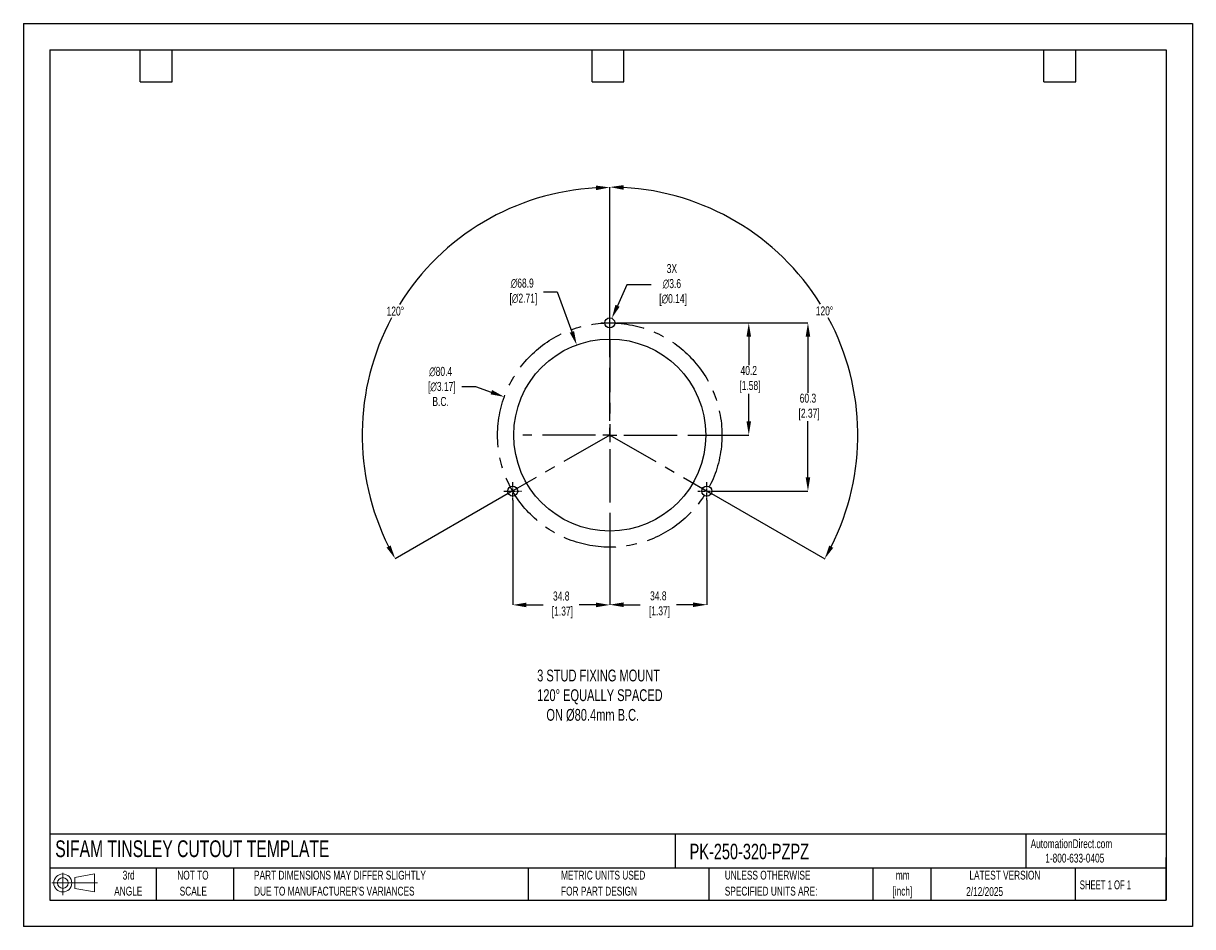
# Model space of a CAD drawing. Header units: millimetres. Extents: x 0 to 419, y 0 to 324.
import ezdxf

# ---------------------------------------------------------------- set-up
doc = ezdxf.new("R2010")
doc.units = ezdxf.units.MM
doc.header["$LTSCALE"] = 1.5
doc.header["$PDSIZE"] = -1
doc.linetypes.add('CENTERX2', pattern=[20.32, 12.7, -2.54, 2.54, -2.54])
for name, color, linetype in [('1', 7, 'Continuous'), ('CENTER', 40, 'CENTERX2'), ('SLD-DEFPOINTS', 7, 'Continuous')]:
    doc.layers.add(name, color=color, linetype=linetype)
doc.layers.add('DIMENSIONS', color=140, linetype='Continuous', lineweight=25)
doc.layers.add('TEXT', color=140, linetype='Continuous', lineweight=25)
doc.styles.add('SLDTEXTSTYLE0', font='TXT', dxfattribs={"width": 0.7})
doc.styles.add('SLDTEXTSTYLE1', font='TXT', dxfattribs={"width": 0.65})
doc.dimstyles.new('SLDDIMSTYLE0', dxfattribs={"dimtxt": 3.237012, "dimasz": 4.953, "dimexe": 0, "dimexo": 0.0625, "dimgap": 0.809253, "dimtad": 0, "dimtih": 1, "dimtoh": 1, "dimrnd": 1e-09, "dimzin": 12, "dimdsep": 46, "dimtxsty": 'SLDTEXTSTYLE0', "dimsah": 1, "dimcen": 0, "dimadec": 0, "dimazin": 3, "dimtfac": 1, "dimtofl": 0, "dimtmove": 0, "dimatfit": 3, "dimfxl": 0, "dimfrac": 2, "dimtolj": 1, "dimtzin": 12, "dimarcsym": 0})

# ---------------------------------------------------------------- blocks, each defined once
blk = doc.blocks.new('Block11')
at = {"color": 7, "linetype": 'Continuous', "lineweight": 18}
for p, q in [((0, 4.32), (16.31, 4.32)), ((3.88, 7.97), (3.88, 0)), ((8.22, 6.25), (15.26, 7.55)), ((8.22, 2.39), (8.22, 6.25)), ((15.26, 7.55), (15.26, 1.1)), ((8.22, 2.39), (15.26, 1.1))]:
    blk.add_line(p, q, dxfattribs=at)
for radius in [3.23, 1.93]:
    blk.add_circle((3.88, 4.32), radius, dxfattribs=at)
blk = doc.blocks.new('Block12')
at = {"layer": 'SLD-DEFPOINTS'}
blk.add_blockref('Block11', (0, 0), dxfattribs=at)
blk = doc.blocks.new('SW_NOTE_0_1')
at = {"layer": 'TEXT', "color": 0, "linetype": 'CENTERX2', "lineweight": 18, "char_height": 3.175, "attachment_point": 2, "style": 'SLDTEXTSTYLE0'}
for s, insert in [('mm', (4.27, 4.09)), ('[inch]', (4.14, -1.64))]:
    blk.add_mtext(s, dxfattribs=dict(at, insert=insert))
blk = doc.blocks.new('SW_NOTE_0_2')
at = {"layer": 'TEXT', "color": 0, "linetype": 'CENTERX2', "lineweight": 18, "char_height": 3.175, "attachment_point": 1, "style": 'SLDTEXTSTYLE0'}
for s, insert in [('UNLESS OTHERWISE', (0, 4.09)), ('SPECIFIED UNITS ARE:', (0, -1.64))]:
    blk.add_mtext(s, dxfattribs=dict(at, insert=insert))
blk = doc.blocks.new('SW_NOTE_0_3')
at = {"layer": 'TEXT', "color": 0, "linetype": 'CENTERX2', "lineweight": 18, "char_height": 3.175, "attachment_point": 1, "style": 'SLDTEXTSTYLE0'}
for s, insert in [('PART DIMENSIONS MAY DIFFER SLIGHTLY', (0, 4.09)), ("DUE TO MANUFACTURER'S VARIANCES", (0, -1.64))]:
    blk.add_mtext(s, dxfattribs=dict(at, insert=insert))
blk = doc.blocks.new('SW_NOTE_0_4')
at = {"layer": 'TEXT', "color": 0, "linetype": 'CENTERX2', "lineweight": 18, "char_height": 3.175, "attachment_point": 2, "style": 'SLDTEXTSTYLE0'}
for s, insert in [('NOT TO', (7.89, 4.09)), ('SCALE', (8.03, -1.64))]:
    blk.add_mtext(s, dxfattribs=dict(at, insert=insert))
blk = doc.blocks.new('SW_NOTE_0_5')
at = {"layer": 'TEXT', "color": 0, "linetype": 'CENTERX2', "lineweight": 18, "char_height": 3.175, "attachment_point": 2, "style": 'SLDTEXTSTYLE0'}
for s, insert in [('3rd', (3.47, 4.09)), ('ANGLE', (3.33, -1.64))]:
    blk.add_mtext(s, dxfattribs=dict(at, insert=insert))
blk = doc.blocks.new('SW_NOTE_0_6')
at = {"layer": 'TEXT', "color": 0, "linetype": 'CENTERX2', "lineweight": 18, "char_height": 3.175, "attachment_point": 1, "style": 'SLDTEXTSTYLE0'}
for s, insert in [('METRIC UNITS USED', (0, 4.09)), ('FOR PART DESIGN', (0, -1.64))]:
    blk.add_mtext(s, dxfattribs=dict(at, insert=insert))
blk = doc.blocks.new('SW_CENTERMARKSYMBOL_0')
at = {"layer": 'CENTER', "color": 0}
for p, q in [((0, 5.08), (0, 31.2)), ((-5.08, 0), (-31.2, 0)), ((0, 0), (-2.54, 0)), ((0, 0), (0, 2.54)), ((0, 0), (0, -2.54)), ((0, 0), (2.54, 0)), ((5.08, 0), (31.2, 0)), ((0, -5.08), (0, -31.2))]:
    blk.add_line(p, q, dxfattribs=at)
blk = doc.blocks.new('*D23')
at = {"layer": 'Defpoints', "color": 0}
for p in [(213.38, 216.45), (248.18, 156.15), (281.22, 156.15)]:
    blk.add_point(p, dxfattribs=at)
at = {"layer": 'DIMENSIONS', "color": 0, "lineweight": -2}
for p, q in [((213.44, 216.45), (281.22, 216.45)), ((281.22, 211.5), (281.22, 191.43)), ((281.22, 161.11), (281.22, 181.18)), ((248.24, 156.15), (281.22, 156.15))]:
    blk.add_line(p, q, dxfattribs=at)
at = {"layer": 'DIMENSIONS', "color": 0}
for points in [[(280.4, 211.5), (282.05, 211.5), (281.22, 216.45)], [(280.4, 161.11), (282.05, 161.11), (281.22, 156.15)]]:
    blk.add_solid(points, dxfattribs=at)
at = {"layer": 'DIMENSIONS', "color": 0, "insert": (281.22, 186.3), "char_height": 3.237, "attachment_point": 5, "style": 'SLDTEXTSTYLE0'}
blk.add_mtext('\\A1;60.3\\P [2.37]', dxfattribs=at)
blk = doc.blocks.new('*D24')
at = {"layer": 'Defpoints', "color": 0}
for p in [(213.38, 216.45), (241.38, 176.25), (260.01, 176.25)]:
    blk.add_point(p, dxfattribs=at)
at = {"layer": 'DIMENSIONS', "color": 0, "lineweight": -2}
for p, q in [((213.44, 216.45), (248.45, 216.45)), ((251.49, 216.45), (260.01, 216.45)), ((260.01, 211.5), (260.01, 201.34)), ((260.01, 181.21), (260.01, 191.09)), ((241.44, 176.25), (260.01, 176.25))]:
    blk.add_line(p, q, dxfattribs=at)
at = {"layer": 'DIMENSIONS', "color": 0}
for points in [[(259.19, 211.5), (260.84, 211.5), (260.01, 216.45)], [(259.19, 181.21), (260.84, 181.21), (260.01, 176.25)]]:
    blk.add_solid(points, dxfattribs=at)
at = {"layer": 'DIMENSIONS', "color": 0, "insert": (260.01, 196.22), "char_height": 3.237, "attachment_point": 5, "style": 'SLDTEXTSTYLE0'}
blk.add_mtext('\\A1;40.2\\P [1.58]', dxfattribs=at)
blk = doc.blocks.new('*D28')
at = {"layer": 'Defpoints', "color": 0}
for p in [(153.14, 244.27), (210.19, 207.25), (210.19, 176.25), (210.19, 176.25), (173.81, 155.29)]:
    blk.add_point(p, dxfattribs=at)
at = {"layer": 'DIMENSIONS', "color": 0, "lineweight": -2}
for p, q in [((210.19, 207.32), (210.19, 265.03)), ((173.75, 155.26), (133.27, 131.93))]:
    blk.add_line(p, q, dxfattribs=at)
for start, end in [(93.1972, 148.1485), (151.7693, 206.7537)]:
    blk.add_arc((210.19, 176.25), 88.77, start, end, dxfattribs=at)
at = {"layer": 'DIMENSIONS', "color": 0}
for points in [[(205.21, 265.71), (205.26, 264.06), (210.19, 265.03)], [(131.64, 136.68), (130.19, 135.9), (133.27, 131.93)]]:
    blk.add_solid(points, dxfattribs=at)
at = {"layer": 'DIMENSIONS', "color": 0, "insert": (133.33, 220.67), "char_height": 3.237, "attachment_point": 5, "style": 'SLDTEXTSTYLE0'}
blk.add_mtext('\\A1;120°', dxfattribs=at)
blk = doc.blocks.new('*D29')
at = {"layer": 'Defpoints', "color": 0}
for p in [(210.19, 207.25), (297.74, 191.74), (210.19, 176.25), (210.19, 176.25), (246.57, 155.29)]:
    blk.add_point(p, dxfattribs=at)
at = {"layer": 'DIMENSIONS', "color": 0, "lineweight": -2}
for p, q in [((210.19, 207.32), (210.19, 265.16)), ((246.62, 155.26), (287.22, 131.87))]:
    blk.add_line(p, q, dxfattribs=at)
for start, end in [(31.8486, 86.8077), (333.2414, 28.2334)]:
    blk.add_arc((210.19, 176.25), 88.91, start, end, dxfattribs=at)
at = {"layer": 'DIMENSIONS', "color": 0}
for points in [[(215.11, 264.2), (215.16, 265.85), (210.19, 265.16)], [(290.3, 135.83), (288.85, 136.62), (287.22, 131.87)]]:
    blk.add_solid(points, dxfattribs=at)
at = {"layer": 'DIMENSIONS', "color": 0, "insert": (287.16, 220.74), "char_height": 3.237, "attachment_point": 5, "style": 'SLDTEXTSTYLE0'}
blk.add_mtext('\\A1;120°', dxfattribs=at)
blk = doc.blocks.new('*D31')
at = {"layer": 'Defpoints', "color": 0}
for p in [(198.33, 208.57), (222.04, 143.93)]:
    blk.add_point(p, dxfattribs=at)
at = {"layer": 'DIMENSIONS', "color": 0, "lineweight": -2}
for p, q in [((186.42, 227.55), (191.37, 227.55)), ((191.37, 227.55), (196.63, 213.22))]:
    blk.add_line(p, q, dxfattribs=at)
at = {"layer": 'DIMENSIONS', "color": 0}
blk.add_solid([(197.4, 213.51), (195.85, 212.94), (198.33, 208.57)], dxfattribs=at)
at = {"layer": 'DIMENSIONS', "color": 0, "insert": (178.81, 227.55), "char_height": 3.237, "attachment_point": 5, "style": 'SLDTEXTSTYLE0'}
blk.add_mtext('\\A1;∅68.9\\P [∅2.71]', dxfattribs=at)
blk = doc.blocks.new('*D32')
at = {"layer": 'Defpoints', "color": 0}
for p in [(210.92, 218.1), (209.45, 214.81)]:
    blk.add_point(p, dxfattribs=at)
at = {"layer": 'DIMENSIONS', "color": 0, "lineweight": -2}
for p, q in [((216.32, 230.08), (212.96, 222.61)), ((225.05, 230.08), (216.32, 230.08))]:
    blk.add_line(p, q, dxfattribs=at)
at = {"layer": 'DIMENSIONS', "color": 0}
blk.add_solid([(212.2, 222.95), (213.71, 222.27), (210.92, 218.1)], dxfattribs=at)
at = {"layer": 'DIMENSIONS', "color": 0, "insert": (232.46, 230.08), "char_height": 3.237, "attachment_point": 5, "style": 'SLDTEXTSTYLE0'}
blk.add_mtext('\\A1;3X\\P∅3.6\\P [∅0.14]', dxfattribs=at)
blk = doc.blocks.new('*D33')
at = {"layer": 'Defpoints', "color": 0}
for p in [(172.39, 189.94), (247.98, 162.57)]:
    blk.add_point(p, dxfattribs=at)
at = {"layer": 'DIMENSIONS', "color": 0, "lineweight": -2}
for p, q in [((157.17, 193.66), (162.12, 193.66)), ((162.12, 193.66), (167.73, 191.63))]:
    blk.add_line(p, q, dxfattribs=at)
at = {"layer": 'DIMENSIONS', "color": 0}
blk.add_solid([(168.01, 192.4), (167.45, 190.85), (172.39, 189.94)], dxfattribs=at)
at = {"layer": 'DIMENSIONS', "color": 0, "insert": (149.56, 193.66), "char_height": 3.237, "attachment_point": 5, "style": 'SLDTEXTSTYLE0'}
blk.add_mtext('\\A1;∅80.4\\P [∅3.17]\\PB.C.', dxfattribs=at)
blk = doc.blocks.new('*D35')
at = {"layer": 'Defpoints', "color": 0}
for p in [(244.99, 152.96), (210.19, 145.06), (210.19, 115.42)]:
    blk.add_point(p, dxfattribs=at)
at = {"layer": 'DIMENSIONS', "color": 0, "lineweight": -2}
for p, q in [((244.99, 152.9), (244.99, 115.42)), ((210.19, 145), (210.19, 115.42)), ((215.14, 115.42), (221.11, 115.42)), ((240.03, 115.42), (234.06, 115.42))]:
    blk.add_line(p, q, dxfattribs=at)
at = {"layer": 'DIMENSIONS', "color": 0}
for points in [[(215.14, 116.24), (215.14, 114.59), (210.19, 115.42)], [(240.03, 116.24), (240.03, 114.59), (244.99, 115.42)]]:
    blk.add_solid(points, dxfattribs=at)
at = {"layer": 'DIMENSIONS', "color": 0, "insert": (227.59, 115.42), "char_height": 3.237, "attachment_point": 5, "style": 'SLDTEXTSTYLE0'}
blk.add_mtext('\\A1;34.8\\P [1.37]', dxfattribs=at)
blk = doc.blocks.new('*D36')
at = {"layer": 'Defpoints', "color": 0}
for p in [(175.39, 152.96), (210.19, 145.06), (210.19, 115.35)]:
    blk.add_point(p, dxfattribs=at)
at = {"layer": 'DIMENSIONS', "color": 0, "lineweight": -2}
for p, q in [((175.39, 152.9), (175.39, 115.35)), ((210.19, 145), (210.19, 115.35)), ((180.34, 115.35), (186.31, 115.35)), ((205.23, 115.35), (199.26, 115.35))]:
    blk.add_line(p, q, dxfattribs=at)
at = {"layer": 'DIMENSIONS', "color": 0}
for points in [[(180.34, 116.17), (180.34, 114.52), (175.39, 115.35)], [(205.23, 116.17), (205.23, 114.52), (210.19, 115.35)]]:
    blk.add_solid(points, dxfattribs=at)
at = {"layer": 'DIMENSIONS', "color": 0, "insert": (192.79, 115.35), "char_height": 3.237, "attachment_point": 5, "style": 'SLDTEXTSTYLE0'}
blk.add_mtext('\\A1;34.8\\P [1.37]', dxfattribs=at)

msp = doc.modelspace()

# ---------------------------------------------------------------- linework, layer by layer
at = {"color": 7, "linetype": 'Continuous'}
for p, q in [((0.004, 323.854), (0.004, 0.004)), ((0.004, 323.854), (419.104, 323.854)), ((419.104, 323.854), (419.104, 0.004)), ((419.104, 0.004), (0.004, 0.004))]:
    msp.add_line(p, q, dxfattribs=at)
at = {"layer": '1', "color": 1, "linetype": 'Continuous'}
for centre, radius in [((210.185, 216.454), 1.8), ((210.185, 176.254), 34.425), ((175.385, 156.154), 1.8), ((244.985, 156.154), 1.8)]:
    msp.add_circle(centre, radius, dxfattribs=at)
at = {"layer": 'CENTER', "ltscale": 0.05}
for p, q in [((210.185, 213.264), (210.185, 219.644)), ((206.995, 216.454), (213.375, 216.454)), ((175.385, 152.964), (175.385, 159.344)), ((244.985, 152.964), (244.985, 159.344)), ((172.195, 156.154), (178.575, 156.154)), ((241.795, 156.154), (248.175, 156.154))]:
    msp.add_line(p, q, dxfattribs=at)
at = {"layer": 'CENTER'}
for p, q in [((210.185, 210.679), (210.185, 176.254)), ((210.185, 176.254), (173.805, 155.291)), ((210.185, 176.254), (246.565, 155.291))]:
    msp.add_line(p, q, dxfattribs=at)
msp.add_circle((210.185, 176.254), 40.2, dxfattribs=at)
at = {"layer": 'TEXT'}
for p, q in [((9.525, 314.325), (409.575, 314.325)), ((9.525, 314.325), (9.525, 9.525)), ((41.91, 302.895), (41.91, 314.325)), ((53.34, 302.895), (53.34, 314.325)), ((203.835, 302.895), (203.835, 314.325)), ((215.265, 302.895), (215.265, 314.325)), ((365.76, 302.895), (365.76, 314.325)), ((377.19, 302.895), (377.19, 314.325)), ((409.575, 314.325), (409.575, 9.525)), ((41.91, 302.895), (53.34, 302.895)), ((203.835, 302.895), (215.265, 302.895)), ((365.76, 302.895), (377.19, 302.895)), ((409.575, 33.189), (9.525, 33.189)), ((233.638, 33.189), (233.638, 20.955)), ((359.363, 33.189), (359.363, 20.955)), ((409.575, 9.525), (409.575, 24.765)), ((409.575, 20.955), (9.525, 20.955)), ((47.625, 20.955), (47.625, 9.525)), ((75.317, 20.955), (75.317, 9.525)), ((180.97, 20.955), (180.97, 9.525)), ((245.67, 20.955), (245.67, 9.525)), ((304.536, 20.955), (304.536, 9.525)), ((325.218, 20.955), (325.218, 9.525)), ((377.023, 20.955), (377.023, 9.525)), ((9.525, 9.525), (409.575, 9.525))]:
    msp.add_line(p, q, dxfattribs=at)

# ---------------------------------------------------------------- block references
at = {"layer": 'CENTER'}
msp.add_blockref('SW_CENTERMARKSYMBOL_0', (210.185, 176.254), dxfattribs=at)
at = {"layer": 'SLD-DEFPOINTS'}
msp.add_blockref('Block12', (10.257, 11.331), dxfattribs=at)
at = {"layer": 'TEXT', "linetype": 'CENTERX2', "lineweight": 18}
for name, p in [('SW_NOTE_0_5', (34.271, 15.953)), ('SW_NOTE_0_4', (52.886, 15.953)), ('SW_NOTE_0_3', (82.679, 15.953)), ('SW_NOTE_0_6', (192.718, 15.953)), ('SW_NOTE_0_2', (251.412, 15.953)), ('SW_NOTE_0_1', (310.929, 15.949))]:
    msp.add_blockref(name, p, dxfattribs=at)

# ---------------------------------------------------------------- texts
at = {"layer": 'DIMENSIONS', "insert": (184.165, 92.16), "char_height": 4.23333, "attachment_point": 1, "style": 'SLDTEXTSTYLE0'}
msp.add_mtext_dynamic_manual_height_columns('3 STUD FIXING MOUNT\\P120%%D EQUALLY SPACED\\P   ON %%C80.4mm B.C.', width=99.50754, gutter_width=21.167, heights=[0], dxfattribs=at)
at = {"layer": 'TEXT', "linetype": 'CENTERX2', "lineweight": 25, "attachment_point": 1, "style": 'SLDTEXTSTYLE0'}
for s, insert, char_height in [('SIFAM TINSLEY CUTOUT TEMPLATE', (11.42, 30.931), 6), ('PK-250-320-PZPZ', (238.812, 29.714), 5.55625)]:
    msp.add_mtext(s, dxfattribs=dict(at, insert=insert, char_height=char_height))
at = {"layer": 'TEXT', "linetype": 'CENTERX2', "lineweight": 18, "char_height": 3.175}
for s, insert, attachment_point, style in [('AutomationDirect.com', (361.042, 31.315), 1, 'SLDTEXTSTYLE0'), ('1-800-633-0405', (366.287, 26.156), 1, 'SLDTEXTSTYLE0'), ('LATEST VERSION', (351.828, 20.046), 2, 'SLDTEXTSTYLE0'), ('2/12/2025', (344.552, 14.161), 2, 'SLDTEXTSTYLE0'), ('SHEET 1 OF 1', (378.662, 16.577), 1, 'SLDTEXTSTYLE1')]:
    msp.add_mtext(s, dxfattribs=dict(at, insert=insert, attachment_point=attachment_point, style=style))

# ---------------------------------------------------------------- dimensions: what is measured, and where the dimension line sits
at = {"layer": 'DIMENSIONS'}
for base, line1, picture, middle in [((153.144, 244.273), ((210.185, 176.254), (173.805, 155.291)), '*D28', (133.326, 220.673)), ((297.735, 191.743), ((210.185, 176.254), (246.565, 155.291)), '*D29', (287.164, 220.742))]:
    dim = msp.add_angular_dim_2l(base=base, line1=line1, line2=((210.185, 207.254), (210.185, 176.254)), dimstyle='SLDDIMSTYLE0', dxfattribs=at)
    dim.commit()
    dim.dimension.update_dxf_attribs({"geometry": picture, "text_midpoint": middle})
for p1, p2, text, picture, middle in [((209.446, 214.813), (210.924, 218.095), '3X\\P<>\\P[]', '*D32', (232.465, 230.075)), ((247.983, 162.566), (172.388, 189.942), '<>\\P[]\\PB.C.', '*D33', (149.564, 193.659))]:
    dim = msp.add_diameter_dim_2p(p1=p1, p2=p2, text=text, dimstyle='SLDDIMSTYLE0', dxfattribs=at)
    dim.commit()
    dim.dimension.update_dxf_attribs({"geometry": picture, "text_midpoint": middle, "dimtype": 163})
dim = msp.add_diameter_dim_2p(p1=(222.0381, 143.9338), p2=(198.3325, 208.5741), text='<>\\P[]', dimstyle='SLDDIMSTYLE0', override={"dimdec": 1}, dxfattribs=at)
dim.commit()
dim.dimension.update_dxf_attribs({"geometry": '*D31', "text_midpoint": (178.8119, 227.5543), "dimtype": 163})
dim = msp.add_linear_dim(base=(281.221, 156.154), p1=(213.375, 216.454), p2=(248.175, 156.154), angle=90, text='<>\\P[]', dimstyle='SLDDIMSTYLE0', dxfattribs=at)
dim.commit()
dim.dimension.update_dxf_attribs({"geometry": '*D23', "text_midpoint": (281.221, 186.304)})
dim = msp.add_linear_dim(base=(260.013, 176.254), p1=(213.375, 216.454), p2=(241.381, 176.254), angle=90, text='<>\\P[]', dimstyle='SLDDIMSTYLE0', override={"dimdec": 1, "dimzin": 4}, dxfattribs=at)
dim.commit()
dim.dimension.update_dxf_attribs({"geometry": '*D24', "text_midpoint": (260.013, 196.215), "dimtype": 160})
for base, p1, picture, middle in [((210.185, 115.349), (175.385, 152.964), '*D36', (192.785, 115.349)), ((210.185, 115.416), (244.985, 152.964), '*D35', (227.585, 115.416))]:
    dim = msp.add_linear_dim(base=base, p1=p1, p2=(210.185, 145.058), text='<>\\P[]', dimstyle='SLDDIMSTYLE0', dxfattribs=at)
    dim.commit()
    dim.dimension.update_dxf_attribs({"geometry": picture, "text_midpoint": middle})

doc.saveas('drawing.dxf')
